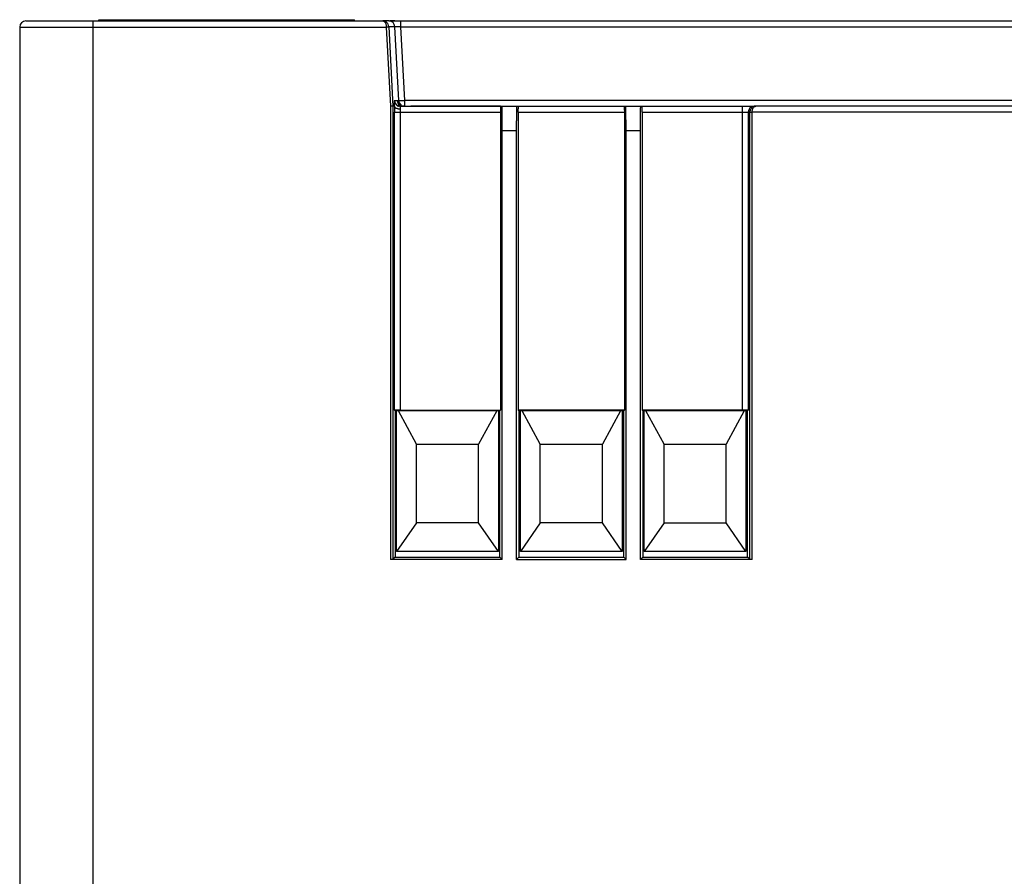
# Model space of a CAD drawing. Header units: inches. Extents: x -14 to 120, y -144 to -15.
# Tile 3 of 16: x -14 to 43, y -67 to -18. Entities that reach past the tile are written whole.
import ezdxf

# ---------------------------------------------------------------- set-up
doc = ezdxf.new("R2010")
doc.units = ezdxf.units.IN
doc.header["$MEASUREMENT"] = 0

# ---------------------------------------------------------------- blocks, each defined once
blk = doc.blocks.new('block 10')
at = {"color": 7, "lineweight": 25}
blk.add_open_spline([(8.16, -22.538), (8.139, -22.537), (8.117, -22.536), (8.096, -22.533), (8.074, -22.53), (8.053, -22.523), (8.032, -22.515), (8.01, -22.507), (7.988, -22.498), (7.969, -22.485), (7.949, -22.472), (7.931, -22.457), (7.913, -22.442)], degree=3, knots=[0, 0, 0, 0, 1, 1, 1, 2, 2, 2, 3, 3, 3, 4, 4, 4, 4], dxfattribs=at)
blk = doc.blocks.new('block 11')
at = {"color": 7, "lineweight": 25}
blk.add_open_spline([(8.032, -22.553), (8.032, -22.538), (8.031, -22.523), (8.031, -22.515), (8.031, -22.509), (8.032, -22.507), (8.032, -22.505)], degree=3, knots=[0, 0, 0, 0, 1, 1, 1, 2, 2, 2, 2], dxfattribs=at)
blk = doc.blocks.new('block 16')
at = {"color": 7, "lineweight": 25}
blk.add_lwpolyline([(8.286, -22.524), (8.177, -22.513)], dxfattribs=at)
blk = doc.blocks.new('block 17')
at = {"color": 7, "lineweight": 25}
blk.add_lwpolyline([(8.354, -22.527), (8.219, -22.499)], dxfattribs=at)
blk = doc.blocks.new('block 18')
at = {"color": 7, "lineweight": 25}
blk.add_open_spline([(8.189, -17.649), (8.13, -17.645), (8.072, -17.641), (8.014, -17.638), (7.952, -17.634), (7.892, -17.632), (7.834, -17.63), (7.774, -17.629), (7.717, -17.628), (7.669, -17.627), (7.62, -17.626), (7.58, -17.626), (7.539, -17.626)], degree=3, knots=[0, 0, 0, 0, 1, 1, 1, 2, 2, 2, 3, 3, 3, 4, 4, 4, 4], dxfattribs=at)
blk = doc.blocks.new('block 248')
at = {"color": 7, "lineweight": 25}
blk.add_lwpolyline([(-9.524, -17.976), (-9.524, -71.176)], dxfattribs=at)
blk = doc.blocks.new('block 249')
at = {"color": 7, "lineweight": 25}
blk.add_lwpolyline([(-9.524, -17.976), (7.346, -17.976)], dxfattribs=at)
blk = doc.blocks.new('block 250')
at = {"color": 7, "lineweight": 25}
blk.add_lwpolyline([(7.346, -17.976), (7.585, -22.533)], dxfattribs=at)
blk = doc.blocks.new('block 251')
at = {"color": 7, "lineweight": 25}
blk.add_lwpolyline([(7.585, -22.533), (7.585, -48.561)], dxfattribs=at)
blk = doc.blocks.new('block 252')
at = {"color": 7, "lineweight": 25}
blk.add_lwpolyline([(14.012, -48.561), (7.585, -48.561)], dxfattribs=at)
blk = doc.blocks.new('block 253')
at = {"color": 7, "lineweight": 25}
blk.add_lwpolyline([(14.012, -48.561), (14.012, -23.926)], dxfattribs=at)
blk = doc.blocks.new('block 254')
at = {"color": 7, "lineweight": 25}
blk.add_lwpolyline([(14.012, -23.926), (14.835, -23.926)], dxfattribs=at)
blk = doc.blocks.new('block 255')
at = {"color": 7, "lineweight": 25}
blk.add_lwpolyline([(14.835, -48.561), (14.835, -23.926)], dxfattribs=at)
blk = doc.blocks.new('block 256')
at = {"color": 7, "lineweight": 25}
blk.add_lwpolyline([(14.835, -48.561), (21.124, -48.561)], dxfattribs=at)
blk = doc.blocks.new('block 257')
at = {"color": 7, "lineweight": 25}
blk.add_lwpolyline([(21.124, -48.561), (21.124, -23.926)], dxfattribs=at)
blk = doc.blocks.new('block 258')
at = {"color": 7, "lineweight": 25}
blk.add_lwpolyline([(21.124, -23.926), (21.947, -23.926)], dxfattribs=at)
blk = doc.blocks.new('block 259')
at = {"color": 7, "lineweight": 25}
blk.add_lwpolyline([(21.947, -48.561), (21.947, -23.926)], dxfattribs=at)
blk = doc.blocks.new('block 260')
at = {"color": 7, "lineweight": 25}
blk.add_lwpolyline([(28.373, -48.561), (21.947, -48.561)], dxfattribs=at)
blk = doc.blocks.new('block 261')
at = {"color": 7, "lineweight": 25}
blk.add_lwpolyline([(28.373, -48.561), (28.373, -22.876)], dxfattribs=at)
blk = doc.blocks.new('block 262')
at = {"color": 7, "lineweight": 25}
blk.add_lwpolyline([(43.8, -22.876), (28.373, -22.876)], dxfattribs=at)
blk = doc.blocks.new('block 277')
at = {"color": 7, "lineweight": 25}
blk.add_lwpolyline([(13.914, -22.876), (13.914, -39.99)], dxfattribs=at)
blk = doc.blocks.new('block 278')
at = {"color": 7, "lineweight": 25}
blk.add_open_spline([(13.908, -22.526), (13.908, -22.527), (13.908, -22.527), (13.909, -22.529), (13.909, -22.531), (13.909, -22.534), (13.909, -22.538), (13.91, -22.542), (13.91, -22.546), (13.91, -22.552), (13.91, -22.558), (13.911, -22.564), (13.911, -22.572), (13.911, -22.58), (13.911, -22.588), (13.911, -22.597), (13.912, -22.607), (13.912, -22.618), (13.912, -22.629), (13.913, -22.661), (13.913, -22.699), (13.913, -22.742), (13.914, -22.784), (13.914, -22.83), (13.914, -22.876)], degree=3, knots=[0, 0, 0, 0, 1, 1, 1, 2, 2, 2, 3, 3, 3, 4, 4, 4, 5, 5, 5, 6, 6, 6, 7, 7, 7, 8, 8, 8, 8], dxfattribs=at)
blk = doc.blocks.new('block 279')
at = {"color": 7, "lineweight": 25}
blk.add_lwpolyline([(13.908, -22.526), (13.987, -22.526)], dxfattribs=at)
blk = doc.blocks.new('block 280')
at = {"color": 7, "lineweight": 25}
blk.add_open_spline([(14.012, -23.926), (14.012, -23.891), (14.012, -23.855), (14.012, -23.82), (14.012, -23.785), (14.011, -23.751), (14.011, -23.717), (14.011, -23.684), (14.011, -23.651), (14.011, -23.618), (14.011, -23.586), (14.011, -23.554), (14.011, -23.522), (14.011, -23.492), (14.01, -23.461), (14.01, -23.431), (14.01, -23.402), (14.01, -23.373), (14.009, -23.344), (14.009, -23.271), (14.008, -23.201), (14.007, -23.136), (14.007, -23.065), (14.006, -22.998), (14.004, -22.936), (14.003, -22.874), (14.002, -22.817), (14.001, -22.766), (14, -22.719), (13.999, -22.677), (13.997, -22.644), (13.996, -22.617), (13.995, -22.596), (13.994, -22.578), (13.993, -22.561), (13.992, -22.547), (13.991, -22.539), (13.989, -22.531), (13.988, -22.529), (13.987, -22.526)], degree=3, knots=[0, 0, 0, 0, 1, 1, 1, 2, 2, 2, 3, 3, 3, 4, 4, 4, 5, 5, 5, 6, 6, 6, 7, 7, 7, 8, 8, 8, 9, 9, 9, 10, 10, 10, 11, 11, 11, 12, 12, 12, 13, 13, 13, 13], dxfattribs=at)
blk = doc.blocks.new('block 281')
at = {"color": 7, "lineweight": 25}
blk.add_lwpolyline([(14.012, -48.561), (13.877, -48.426)], dxfattribs=at)
blk = doc.blocks.new('block 282')
at = {"color": 7, "lineweight": 25}
blk.add_lwpolyline([(13.877, -48.426), (13.876, -40.028)], dxfattribs=at)
blk = doc.blocks.new('block 283')
at = {"color": 7, "lineweight": 25}
blk.add_lwpolyline([(13.914, -39.99), (13.876, -40.028)], dxfattribs=at)
blk = doc.blocks.new('block 284')
at = {"color": 7, "lineweight": 25}
blk.add_lwpolyline([(21.026, -22.876), (21.026, -39.99)], dxfattribs=at)
blk = doc.blocks.new('block 285')
at = {"color": 7, "lineweight": 25}
blk.add_open_spline([(21.02, -22.526), (21.02, -22.527), (21.02, -22.527), (21.021, -22.529), (21.021, -22.531), (21.021, -22.534), (21.021, -22.538), (21.022, -22.542), (21.022, -22.546), (21.022, -22.552), (21.022, -22.558), (21.022, -22.564), (21.023, -22.572), (21.023, -22.58), (21.023, -22.588), (21.023, -22.597), (21.024, -22.607), (21.024, -22.618), (21.024, -22.629), (21.025, -22.661), (21.025, -22.699), (21.025, -22.742), (21.026, -22.784), (21.026, -22.83), (21.026, -22.876)], degree=3, knots=[0, 0, 0, 0, 1, 1, 1, 2, 2, 2, 3, 3, 3, 4, 4, 4, 5, 5, 5, 6, 6, 6, 7, 7, 7, 8, 8, 8, 8], dxfattribs=at)
blk = doc.blocks.new('block 286')
at = {"color": 7, "lineweight": 25}
blk.add_lwpolyline([(21.02, -22.526), (21.099, -22.526)], dxfattribs=at)
blk = doc.blocks.new('block 287')
at = {"color": 7, "lineweight": 25}
blk.add_open_spline([(21.124, -23.926), (21.124, -23.891), (21.124, -23.855), (21.124, -23.82), (21.123, -23.785), (21.123, -23.751), (21.123, -23.717), (21.123, -23.684), (21.123, -23.651), (21.123, -23.618), (21.123, -23.586), (21.123, -23.554), (21.123, -23.522), (21.123, -23.492), (21.122, -23.461), (21.122, -23.431), (21.122, -23.402), (21.122, -23.373), (21.122, -23.344), (21.121, -23.271), (21.12, -23.201), (21.119, -23.136), (21.118, -23.065), (21.118, -22.998), (21.116, -22.936), (21.115, -22.874), (21.114, -22.817), (21.113, -22.766), (21.112, -22.719), (21.111, -22.677), (21.109, -22.644), (21.108, -22.617), (21.107, -22.596), (21.106, -22.578), (21.105, -22.561), (21.104, -22.547), (21.103, -22.539), (21.102, -22.531), (21.1, -22.529), (21.099, -22.526)], degree=3, knots=[0, 0, 0, 0, 1, 1, 1, 2, 2, 2, 3, 3, 3, 4, 4, 4, 5, 5, 5, 6, 6, 6, 7, 7, 7, 8, 8, 8, 9, 9, 9, 10, 10, 10, 11, 11, 11, 12, 12, 12, 13, 13, 13, 13], dxfattribs=at)
blk = doc.blocks.new('block 288')
at = {"color": 7, "lineweight": 25}
blk.add_lwpolyline([(21.124, -48.561), (20.989, -48.426)], dxfattribs=at)
blk = doc.blocks.new('block 289')
at = {"color": 7, "lineweight": 25}
blk.add_lwpolyline([(20.989, -48.426), (20.988, -40.028)], dxfattribs=at)
blk = doc.blocks.new('block 290')
at = {"color": 7, "lineweight": 25}
blk.add_lwpolyline([(21.026, -39.99), (20.988, -40.028)], dxfattribs=at)
blk = doc.blocks.new('block 291')
at = {"color": 7, "lineweight": 25}
blk.add_lwpolyline([(21.971, -22.526), (22.051, -22.526)], dxfattribs=at)
blk = doc.blocks.new('block 292')
at = {"color": 7, "lineweight": 25}
blk.add_open_spline([(22.044, -22.876), (22.044, -22.861), (22.044, -22.845), (22.045, -22.829), (22.045, -22.814), (22.045, -22.799), (22.045, -22.784), (22.045, -22.77), (22.045, -22.756), (22.045, -22.742), (22.045, -22.728), (22.045, -22.715), (22.045, -22.702), (22.046, -22.689), (22.046, -22.676), (22.046, -22.664), (22.046, -22.652), (22.046, -22.64), (22.046, -22.629), (22.047, -22.596), (22.048, -22.568), (22.048, -22.552), (22.049, -22.535), (22.05, -22.531), (22.051, -22.526)], degree=3, knots=[0, 0, 0, 0, 1, 1, 1, 2, 2, 2, 3, 3, 3, 4, 4, 4, 5, 5, 5, 6, 6, 6, 7, 7, 7, 8, 8, 8, 8], dxfattribs=at)
blk = doc.blocks.new('block 293')
at = {"color": 7, "lineweight": 25}
blk.add_lwpolyline([(22.044, -22.876), (22.044, -39.99)], dxfattribs=at)
blk = doc.blocks.new('block 294')
at = {"color": 7, "lineweight": 25}
blk.add_lwpolyline([(22.044, -39.99), (22.083, -40.028)], dxfattribs=at)
blk = doc.blocks.new('block 295')
at = {"color": 7, "lineweight": 25}
blk.add_lwpolyline([(22.083, -40.028), (22.082, -48.426)], dxfattribs=at)
blk = doc.blocks.new('block 296')
at = {"color": 7, "lineweight": 25}
blk.add_lwpolyline([(22.082, -48.426), (21.947, -48.561)], dxfattribs=at)
blk = doc.blocks.new('block 297')
at = {"color": 7, "lineweight": 25}
blk.add_open_spline([(21.947, -23.926), (21.947, -23.892), (21.947, -23.858), (21.947, -23.824), (21.947, -23.789), (21.947, -23.753), (21.947, -23.718), (21.947, -23.681), (21.947, -23.644), (21.948, -23.608), (21.948, -23.571), (21.948, -23.533), (21.948, -23.496), (21.949, -23.458), (21.949, -23.42), (21.949, -23.383), (21.949, -23.344), (21.95, -23.306), (21.95, -23.269), (21.951, -23.231), (21.951, -23.193), (21.951, -23.157), (21.952, -23.12), (21.952, -23.083), (21.953, -23.048), (21.953, -23.012), (21.954, -22.977), (21.955, -22.944), (21.955, -22.91), (21.956, -22.877), (21.956, -22.846), (21.957, -22.814), (21.958, -22.785), (21.958, -22.758), (21.959, -22.729), (21.96, -22.704), (21.961, -22.68), (21.961, -22.656), (21.962, -22.635), (21.963, -22.616), (21.964, -22.597), (21.965, -22.581), (21.965, -22.567), (21.966, -22.554), (21.967, -22.543), (21.968, -22.537), (21.969, -22.53), (21.97, -22.529), (21.971, -22.526)], degree=3, knots=[0, 0, 0, 0, 1, 1, 1, 2, 2, 2, 3, 3, 3, 4, 4, 4, 5, 5, 5, 6, 6, 6, 7, 7, 7, 8, 8, 8, 9, 9, 9, 10, 10, 10, 11, 11, 11, 12, 12, 12, 13, 13, 13, 14, 14, 14, 15, 15, 15, 16, 16, 16, 16], dxfattribs=at)
blk = doc.blocks.new('block 298')
at = {"color": 7, "lineweight": 25}
blk.add_lwpolyline([(14.859, -22.526), (14.939, -22.526)], dxfattribs=at)
blk = doc.blocks.new('block 299')
at = {"color": 7, "lineweight": 25}
blk.add_open_spline([(14.933, -22.876), (14.933, -22.861), (14.933, -22.845), (14.933, -22.829), (14.933, -22.814), (14.933, -22.799), (14.933, -22.784), (14.933, -22.77), (14.933, -22.756), (14.933, -22.742), (14.933, -22.728), (14.933, -22.715), (14.933, -22.702), (14.933, -22.689), (14.934, -22.676), (14.934, -22.664), (14.934, -22.652), (14.934, -22.64), (14.934, -22.629), (14.935, -22.596), (14.936, -22.568), (14.936, -22.552), (14.937, -22.535), (14.938, -22.531), (14.939, -22.526)], degree=3, knots=[0, 0, 0, 0, 1, 1, 1, 2, 2, 2, 3, 3, 3, 4, 4, 4, 5, 5, 5, 6, 6, 6, 7, 7, 7, 8, 8, 8, 8], dxfattribs=at)
blk = doc.blocks.new('block 300')
at = {"color": 7, "lineweight": 25}
blk.add_lwpolyline([(14.933, -22.876), (14.933, -39.99)], dxfattribs=at)
blk = doc.blocks.new('block 301')
at = {"color": 7, "lineweight": 25}
blk.add_lwpolyline([(14.933, -39.99), (14.971, -40.028)], dxfattribs=at)
blk = doc.blocks.new('block 302')
at = {"color": 7, "lineweight": 25}
blk.add_lwpolyline([(14.971, -40.028), (14.969, -48.426)], dxfattribs=at)
blk = doc.blocks.new('block 303')
at = {"color": 7, "lineweight": 25}
blk.add_lwpolyline([(14.969, -48.426), (14.835, -48.561)], dxfattribs=at)
blk = doc.blocks.new('block 304')
at = {"color": 7, "lineweight": 25}
blk.add_open_spline([(14.835, -23.926), (14.835, -23.892), (14.835, -23.858), (14.835, -23.824), (14.835, -23.789), (14.835, -23.753), (14.835, -23.718), (14.835, -23.681), (14.835, -23.644), (14.836, -23.608), (14.836, -23.571), (14.836, -23.533), (14.836, -23.496), (14.836, -23.458), (14.837, -23.42), (14.837, -23.383), (14.838, -23.344), (14.838, -23.306), (14.838, -23.269), (14.839, -23.231), (14.839, -23.193), (14.839, -23.157), (14.84, -23.12), (14.84, -23.083), (14.841, -23.048), (14.841, -23.012), (14.842, -22.977), (14.843, -22.944), (14.843, -22.91), (14.844, -22.877), (14.844, -22.846), (14.845, -22.814), (14.846, -22.785), (14.846, -22.758), (14.847, -22.729), (14.848, -22.704), (14.849, -22.68), (14.849, -22.656), (14.85, -22.635), (14.851, -22.616), (14.852, -22.597), (14.853, -22.581), (14.854, -22.567), (14.854, -22.554), (14.855, -22.543), (14.856, -22.537), (14.857, -22.53), (14.858, -22.529), (14.859, -22.526)], degree=3, knots=[0, 0, 0, 0, 1, 1, 1, 2, 2, 2, 3, 3, 3, 4, 4, 4, 5, 5, 5, 6, 6, 6, 7, 7, 7, 8, 8, 8, 9, 9, 9, 10, 10, 10, 11, 11, 11, 12, 12, 12, 13, 13, 13, 14, 14, 14, 15, 15, 15, 16, 16, 16, 16], dxfattribs=at)
blk = doc.blocks.new('block 305')
at = {"color": 7, "lineweight": 25}
blk.add_open_spline([(7.725, -22.53), (7.724, -22.53), (7.724, -22.53), (7.722, -22.53), (7.72, -22.53), (7.716, -22.53), (7.712, -22.53), (7.707, -22.53), (7.701, -22.531), (7.693, -22.531), (7.685, -22.531), (7.676, -22.531), (7.666, -22.531), (7.654, -22.532), (7.642, -22.532), (7.629, -22.532), (7.615, -22.533), (7.6, -22.533), (7.585, -22.533)], degree=3, knots=[0, 0, 0, 0, 1, 1, 1, 2, 2, 2, 3, 3, 3, 4, 4, 4, 5, 5, 5, 6, 6, 6, 6], dxfattribs=at)
blk = doc.blocks.new('block 306')
at = {"color": 7, "lineweight": 25}
blk.add_lwpolyline([(7.725, -22.53), (7.725, -48.558)], dxfattribs=at)
blk = doc.blocks.new('block 307')
at = {"color": 7, "lineweight": 25}
blk.add_open_spline([(7.725, -48.558), (7.724, -48.559), (7.723, -48.559), (7.721, -48.559), (7.718, -48.559), (7.714, -48.559), (7.709, -48.56), (7.703, -48.56), (7.697, -48.56), (7.689, -48.56), (7.681, -48.56), (7.672, -48.56), (7.662, -48.56), (7.651, -48.561), (7.639, -48.561), (7.627, -48.561), (7.613, -48.561), (7.599, -48.561), (7.585, -48.561)], degree=3, knots=[0, 0, 0, 0, 1, 1, 1, 2, 2, 2, 3, 3, 3, 4, 4, 4, 5, 5, 5, 6, 6, 6, 6], dxfattribs=at)
blk = doc.blocks.new('block 308')
at = {"color": 7, "lineweight": 25}
blk.add_lwpolyline([(28.233, -48.558), (28.101, -48.426)], dxfattribs=at)
blk = doc.blocks.new('block 309')
at = {"color": 7, "lineweight": 25}
blk.add_open_spline([(28.373, -48.561), (28.359, -48.561), (28.345, -48.561), (28.331, -48.561), (28.319, -48.561), (28.307, -48.561), (28.296, -48.56), (28.286, -48.56), (28.277, -48.56), (28.269, -48.56), (28.261, -48.56), (28.255, -48.56), (28.25, -48.56), (28.244, -48.559), (28.24, -48.559), (28.238, -48.559), (28.235, -48.559), (28.234, -48.559), (28.233, -48.558)], degree=3, knots=[0, 0, 0, 0, 1, 1, 1, 2, 2, 2, 3, 3, 3, 4, 4, 4, 5, 5, 5, 6, 6, 6, 6], dxfattribs=at)
blk = doc.blocks.new('block 310')
at = {"color": 7, "lineweight": 25}
blk.add_lwpolyline([(22.082, -48.426), (28.101, -48.426)], dxfattribs=at)
blk = doc.blocks.new('block 311')
at = {"color": 7, "lineweight": 25}
blk.add_lwpolyline([(7.858, -48.426), (7.725, -48.558)], dxfattribs=at)
blk = doc.blocks.new('block 312')
at = {"color": 7, "lineweight": 25}
blk.add_lwpolyline([(7.858, -48.426), (13.877, -48.426)], dxfattribs=at)
blk = doc.blocks.new('block 313')
at = {"color": 7, "lineweight": 25}
blk.add_lwpolyline([(28.233, -48.558), (28.233, -22.876)], dxfattribs=at)
blk = doc.blocks.new('block 314')
at = {"color": 7, "lineweight": 25}
blk.add_lwpolyline([(28.233, -22.876), (28.236, -22.876), (28.244, -22.876), (28.258, -22.876), (28.275, -22.876), (28.296, -22.876), (28.32, -22.876), (28.346, -22.876), (28.373, -22.876)], dxfattribs=at)
blk = doc.blocks.new('block 315')
at = {"color": 7, "lineweight": 25}
blk.add_lwpolyline([(21.099, -22.526), (21.971, -22.526)], dxfattribs=at)
blk = doc.blocks.new('block 316')
at = {"color": 7, "lineweight": 25}
blk.add_lwpolyline([(13.987, -22.526), (14.859, -22.526)], dxfattribs=at)
blk = doc.blocks.new('block 419')
at = {"color": 7, "lineweight": 25}
blk.add_open_spline([(7.346, -17.976), (7.379, -17.973), (7.417, -17.969), (7.444, -17.966), (7.471, -17.962), (7.485, -17.959), (7.486, -17.958)], degree=3, knots=[0, 0, 0, 0, 1, 1, 1, 2, 2, 2, 2], dxfattribs=at)
blk = doc.blocks.new('block 420')
at = {"color": 7, "lineweight": 25}
blk.add_lwpolyline([(7.486, -17.958), (7.725, -22.53)], dxfattribs=at)
blk = doc.blocks.new('block 421')
at = {"color": 7, "lineweight": 25}
blk.add_lwpolyline([(-9.524, -17.626), (-9.524, -17.976)], dxfattribs=at)
blk = doc.blocks.new('block 422')
at = {"color": 7, "lineweight": 25}
blk.add_lwpolyline([(-9.524, -17.626), (7.14, -17.626)], dxfattribs=at)
blk = doc.blocks.new('block 423')
at = {"color": 7, "lineweight": 25}
blk.add_open_spline([(7.14, -17.626), (7.148, -17.627), (7.157, -17.628), (7.165, -17.629), (7.175, -17.631), (7.184, -17.634), (7.194, -17.639), (7.204, -17.643), (7.214, -17.65), (7.224, -17.657)], degree=3, knots=[0, 0, 0, 0, 1, 1, 1, 2, 2, 2, 3, 3, 3, 3], dxfattribs=at)
blk = doc.blocks.new('block 427')
at = {"color": 7, "lineweight": 25}
blk.add_lwpolyline([(43.8, -22.526), (28.579, -22.526)], dxfattribs=at)
blk = doc.blocks.new('block 428')
at = {"color": 7, "lineweight": 25}
blk.add_open_spline([(28.483, -22.566), (28.492, -22.56), (28.501, -22.553), (28.51, -22.547), (28.518, -22.542), (28.526, -22.538), (28.535, -22.535), (28.542, -22.532), (28.55, -22.53), (28.558, -22.528), (28.565, -22.527), (28.572, -22.527), (28.579, -22.526)], degree=3, knots=[0, 0, 0, 0, 1, 1, 1, 2, 2, 2, 3, 3, 3, 4, 4, 4, 4], dxfattribs=at)
blk = doc.blocks.new('block 429')
at = {"color": 7, "lineweight": 25}
blk.add_open_spline([(28.579, -22.526), (28.524, -22.526), (28.469, -22.54), (28.418, -22.566)], degree=3, dxfattribs=at)
blk = doc.blocks.new('block 430')
at = {"color": 7, "lineweight": 25}
blk.add_open_spline([(7.449, -17.819), (7.418, -17.756), (7.37, -17.707), (7.315, -17.675), (7.261, -17.642), (7.2, -17.626), (7.14, -17.626)], degree=3, knots=[0, 0, 0, 0, 1, 1, 1, 2, 2, 2, 2], dxfattribs=at)
blk = doc.blocks.new('block 444')
at = {"color": 7, "lineweight": 25}
blk.add_lwpolyline([(-13.724, -17.976), (-9.524, -17.976)], dxfattribs=at)
blk = doc.blocks.new('block 445')
at = {"color": 7, "lineweight": 25}
blk.add_lwpolyline([(-13.724, -17.976), (-13.724, -71.176)], dxfattribs=at)
blk = doc.blocks.new('block 455')
at = {"color": 7, "lineweight": 25}
blk.add_lwpolyline([(14.969, -48.426), (20.989, -48.426)], dxfattribs=at)
blk = doc.blocks.new('block 459')
at = {"color": 7, "lineweight": 25}
blk.add_lwpolyline([(-13.374, -17.626), (-9.524, -17.626)], dxfattribs=at)
blk = doc.blocks.new('block 460')
at = {"color": 7, "lineweight": 25}
blk.add_open_spline([(-13.374, -17.626), (-13.567, -17.626), (-13.724, -17.783), (-13.724, -17.976)], degree=3, dxfattribs=at)
blk = doc.blocks.new('block 461')
at = {"color": 7, "lineweight": 25}
blk.add_lwpolyline([(28.101, -48.426), (28.1, -40.028)], dxfattribs=at)
blk = doc.blocks.new('block 462')
at = {"color": 7, "lineweight": 25}
blk.add_lwpolyline([(28.144, -39.984), (28.1, -40.028)], dxfattribs=at)
blk = doc.blocks.new('block 463')
at = {"color": 7, "lineweight": 25}
blk.add_lwpolyline([(28.144, -22.876), (28.144, -39.984)], dxfattribs=at)
blk = doc.blocks.new('block 464')
at = {"color": 7, "lineweight": 25}
blk.add_lwpolyline([(28.233, -22.876), (28.144, -22.876)], dxfattribs=at)
blk = doc.blocks.new('block 465')
at = {"color": 7, "lineweight": 25}
blk.add_lwpolyline([(7.815, -39.984), (7.815, -22.876)], dxfattribs=at)
blk = doc.blocks.new('block 466')
at = {"color": 7, "lineweight": 25}
blk.add_lwpolyline([(7.859, -40.028), (7.815, -39.984)], dxfattribs=at)
blk = doc.blocks.new('block 467')
at = {"color": 7, "lineweight": 25}
blk.add_lwpolyline([(7.859, -40.028), (7.858, -48.426)], dxfattribs=at)
blk = doc.blocks.new('block 468')
at = {"color": 7, "lineweight": 25}
blk.add_lwpolyline([(7.816, -22.527), (7.725, -22.53)], dxfattribs=at)
blk = doc.blocks.new('block 469')
at = {"color": 7, "lineweight": 25}
blk.add_open_spline([(7.816, -22.527), (7.816, -22.539), (7.816, -22.551), (7.816, -22.562), (7.816, -22.577), (7.816, -22.592), (7.816, -22.608), (7.815, -22.635), (7.815, -22.663), (7.815, -22.692), (7.815, -22.721), (7.815, -22.751), (7.815, -22.782), (7.815, -22.805), (7.815, -22.828), (7.815, -22.851), (7.815, -22.859), (7.815, -22.868), (7.815, -22.876)], degree=3, knots=[0, 0, 0, 0, 1, 1, 1, 2, 2, 2, 3, 3, 3, 4, 4, 4, 5, 5, 5, 6, 6, 6, 6], dxfattribs=at)
blk = doc.blocks.new('block 501')
at = {"color": 7, "lineweight": 25}
blk.add_lwpolyline([(7.809, -22.195), (7.97, -22.195)], dxfattribs=at)
blk = doc.blocks.new('block 502')
at = {"color": 7, "lineweight": 25}
blk.add_open_spline([(7.816, -22.527), (7.814, -22.471), (7.812, -22.414), (7.81, -22.37), (7.81, -22.347), (7.809, -22.328), (7.809, -22.308)], degree=3, knots=[0, 0, 0, 0, 1, 1, 1, 2, 2, 2, 2], dxfattribs=at)
blk = doc.blocks.new('block 503')
at = {"color": 7, "lineweight": 25}
blk.add_lwpolyline([(7.839, -17.958), (7.486, -17.958)], dxfattribs=at)
blk = doc.blocks.new('block 504')
at = {"color": 7, "lineweight": 25}
blk.add_lwpolyline([(8.058, -22.195), (7.839, -17.958)], dxfattribs=at)
blk = doc.blocks.new('block 505')
at = {"color": 7, "lineweight": 25}
blk.add_lwpolyline([(8.004, -22.195), (8.058, -22.195)], dxfattribs=at)
blk = doc.blocks.new('block 506')
at = {"color": 7, "lineweight": 25}
blk.add_open_spline([(7.987, -22.22), (7.989, -22.221), (7.991, -22.219), (7.992, -22.217), (7.993, -22.215), (7.995, -22.212), (7.996, -22.209), (7.997, -22.206), (7.998, -22.203), (8, -22.2), (8.001, -22.197), (8.002, -22.195), (8.004, -22.195)], degree=3, knots=[0, 0, 0, 0, 1, 1, 1, 2, 2, 2, 3, 3, 3, 4, 4, 4, 4], dxfattribs=at)
blk = doc.blocks.new('block 507')
at = {"color": 7, "lineweight": 25}
blk.add_open_spline([(7.97, -22.195), (7.973, -22.195), (7.977, -22.204), (7.98, -22.21), (7.983, -22.216), (7.985, -22.219), (7.987, -22.22)], degree=3, knots=[0, 0, 0, 0, 1, 1, 1, 2, 2, 2, 2], dxfattribs=at)
blk = doc.blocks.new('block 508')
at = {"color": 7, "lineweight": 25}
blk.add_lwpolyline([(28.579, -22.526), (28.494, -22.526)], dxfattribs=at)
blk = doc.blocks.new('block 509')
at = {"color": 7, "lineweight": 25}
blk.add_open_spline([(28.494, -22.526), (28.3, -22.526), (28.144, -22.683), (28.144, -22.876)], degree=3, dxfattribs=at)
blk = doc.blocks.new('block 510')
at = {"color": 7, "lineweight": 25}
blk.add_lwpolyline([(7.49, -17.626), (7.14, -17.626)], dxfattribs=at)
blk = doc.blocks.new('block 511')
at = {"color": 7, "lineweight": 25}
blk.add_open_spline([(7.839, -17.958), (7.83, -17.772), (7.676, -17.626), (7.49, -17.626)], degree=3, dxfattribs=at)
blk = doc.blocks.new('block 610')
at = {"color": 7, "lineweight": 25}
blk.add_lwpolyline([(7.815, -22.876), (8.165, -22.876)], dxfattribs=at)
blk = doc.blocks.new('block 611')
at = {"color": 7, "lineweight": 25}
blk.add_lwpolyline([(8.165, -39.99), (8.165, -22.876)], dxfattribs=at)
blk = doc.blocks.new('block 612')
at = {"color": 7, "lineweight": 25}
blk.add_open_spline([(8.165, -39.99), (8.146, -39.99), (8.127, -39.99), (8.109, -39.99), (8.091, -39.99), (8.074, -39.989), (8.057, -39.989), (8.04, -39.989), (8.023, -39.989), (8.008, -39.989), (7.992, -39.989), (7.976, -39.989), (7.962, -39.989), (7.947, -39.988), (7.933, -39.988), (7.919, -39.988), (7.887, -39.987), (7.859, -39.987), (7.842, -39.986), (7.825, -39.985), (7.82, -39.984), (7.815, -39.984)], degree=3, knots=[0, 0, 0, 0, 1, 1, 1, 2, 2, 2, 3, 3, 3, 4, 4, 4, 5, 5, 5, 6, 6, 6, 7, 7, 7, 7], dxfattribs=at)
blk = doc.blocks.new('block 613')
at = {"color": 7, "lineweight": 25}
blk.add_lwpolyline([(8.165, -39.99), (13.914, -39.99)], dxfattribs=at)
blk = doc.blocks.new('block 614')
at = {"color": 7, "lineweight": 25}
blk.add_lwpolyline([(13.876, -40.028), (7.859, -40.028)], dxfattribs=at)
blk = doc.blocks.new('block 615')
at = {"color": 7, "lineweight": 25}
blk.add_lwpolyline([(27.794, -22.876), (27.794, -39.99)], dxfattribs=at)
blk = doc.blocks.new('block 616')
at = {"color": 7, "lineweight": 25}
blk.add_lwpolyline([(27.794, -22.876), (28.144, -22.876)], dxfattribs=at)
blk = doc.blocks.new('block 617')
at = {"color": 7, "lineweight": 25}
blk.add_open_spline([(28.144, -39.984), (28.143, -39.984), (28.142, -39.984), (28.139, -39.984), (28.136, -39.985), (28.132, -39.985), (28.126, -39.986), (28.12, -39.986), (28.113, -39.986), (28.105, -39.987), (28.097, -39.987), (28.087, -39.987), (28.076, -39.987), (28.065, -39.988), (28.053, -39.988), (28.039, -39.988), (28.007, -39.989), (27.969, -39.989), (27.927, -39.989), (27.885, -39.99), (27.839, -39.99), (27.794, -39.99)], degree=3, knots=[0, 0, 0, 0, 1, 1, 1, 2, 2, 2, 3, 3, 3, 4, 4, 4, 5, 5, 5, 6, 6, 6, 7, 7, 7, 7], dxfattribs=at)
blk = doc.blocks.new('block 618')
at = {"color": 7, "lineweight": 25}
blk.add_lwpolyline([(27.794, -39.99), (22.044, -39.99)], dxfattribs=at)
blk = doc.blocks.new('block 619')
at = {"color": 7, "lineweight": 25}
blk.add_lwpolyline([(28.1, -40.028), (22.083, -40.028)], dxfattribs=at)
blk = doc.blocks.new('block 624')
at = {"color": 7, "lineweight": 25}
blk.add_open_spline([(8.166, -22.697), (8.15, -22.697), (8.133, -22.697), (8.117, -22.696), (8.102, -22.695), (8.087, -22.694), (8.072, -22.692), (8.058, -22.69), (8.045, -22.688), (8.032, -22.685), (8.021, -22.683), (8.01, -22.68), (7.999, -22.678), (7.99, -22.675), (7.981, -22.673), (7.972, -22.67), (7.965, -22.668), (7.959, -22.666), (7.952, -22.663), (7.947, -22.661), (7.942, -22.659), (7.937, -22.657), (7.934, -22.656), (7.93, -22.654), (7.927, -22.653), (7.925, -22.652), (7.924, -22.651), (7.922, -22.65), (7.907, -22.644), (7.894, -22.635), (7.882, -22.626), (7.867, -22.616), (7.855, -22.604), (7.845, -22.591), (7.835, -22.578), (7.827, -22.564), (7.823, -22.552), (7.819, -22.543), (7.818, -22.535), (7.816, -22.527)], degree=3, knots=[0, 0, 0, 0, 1, 1, 1, 2, 2, 2, 3, 3, 3, 4, 4, 4, 5, 5, 5, 6, 6, 6, 7, 7, 7, 8, 8, 8, 9, 9, 9, 10, 10, 10, 11, 11, 11, 12, 12, 12, 13, 13, 13, 13], dxfattribs=at)
blk = doc.blocks.new('block 625')
at = {"color": 7, "lineweight": 25}
blk.add_open_spline([(8.165, -22.876), (8.165, -22.813), (8.165, -22.75), (8.166, -22.697)], degree=3, dxfattribs=at)
blk = doc.blocks.new('block 626')
at = {"color": 7, "lineweight": 25}
blk.add_lwpolyline([(27.794, -22.526), (27.794, -22.876)], dxfattribs=at)
blk = doc.blocks.new('block 627')
at = {"color": 7, "lineweight": 25}
blk.add_lwpolyline([(27.794, -22.526), (28.494, -22.526)], dxfattribs=at)
blk = doc.blocks.new('block 628')
at = {"color": 7, "lineweight": 25}
blk.add_open_spline([(7.809, -22.195), (7.819, -22.38), (7.973, -22.526), (8.159, -22.526)], degree=3, dxfattribs=at)
blk = doc.blocks.new('block 629')
at = {"color": 7, "lineweight": 25}
blk.add_open_spline([(8.166, -22.697), (8.163, -22.665), (8.161, -22.639), (8.16, -22.617), (8.159, -22.596), (8.158, -22.58), (8.157, -22.567), (8.156, -22.542), (8.157, -22.526), (8.159, -22.526)], degree=3, knots=[0, 0, 0, 0, 1, 1, 1, 2, 2, 2, 3, 3, 3, 3], dxfattribs=at)
blk = doc.blocks.new('block 635')
at = {"color": 7, "lineweight": 25}
blk.add_lwpolyline([(22.044, -22.876), (27.794, -22.876)], dxfattribs=at)
blk = doc.blocks.new('block 636')
at = {"color": 7, "lineweight": 25}
blk.add_lwpolyline([(14.933, -22.876), (21.026, -22.876)], dxfattribs=at)
blk = doc.blocks.new('block 637')
at = {"color": 7, "lineweight": 25}
blk.add_lwpolyline([(21.026, -39.99), (14.933, -39.99)], dxfattribs=at)
blk = doc.blocks.new('block 638')
at = {"color": 7, "lineweight": 25}
blk.add_lwpolyline([(14.939, -22.526), (21.02, -22.526)], dxfattribs=at)
blk = doc.blocks.new('block 639')
at = {"color": 7, "lineweight": 25}
blk.add_lwpolyline([(22.051, -22.526), (27.794, -22.526)], dxfattribs=at)
blk = doc.blocks.new('block 640')
at = {"color": 7, "lineweight": 25}
blk.add_lwpolyline([(8.165, -22.876), (13.914, -22.876)], dxfattribs=at)
blk = doc.blocks.new('block 641')
at = {"color": 7, "lineweight": 25}
blk.add_lwpolyline([(8.159, -22.526), (13.908, -22.526)], dxfattribs=at)
blk = doc.blocks.new('block 650')
at = {"color": 7, "lineweight": 25}
blk.add_lwpolyline([(20.988, -40.028), (14.971, -40.028)], dxfattribs=at)
blk = doc.blocks.new('block 655')
at = {"color": 7, "lineweight": 25}
blk.add_open_spline([(7.97, -22.195), (7.979, -22.38), (8.133, -22.526), (8.319, -22.526)], degree=3, dxfattribs=at)
blk = doc.blocks.new('block 656')
at = {"color": 7, "lineweight": 25}
blk.add_open_spline([(8.04, -22.437), (8.042, -22.438), (8.043, -22.438), (8.044, -22.44), (8.048, -22.442), (8.052, -22.445), (8.058, -22.45), (8.064, -22.454), (8.071, -22.459), (8.079, -22.464), (8.088, -22.47), (8.098, -22.476), (8.11, -22.483), (8.124, -22.49), (8.14, -22.497), (8.158, -22.504), (8.175, -22.511), (8.194, -22.516), (8.216, -22.52), (8.237, -22.524), (8.26, -22.525), (8.283, -22.526)], degree=3, knots=[0, 0, 0, 0, 1, 1, 1, 2, 2, 2, 3, 3, 3, 4, 4, 4, 5, 5, 5, 6, 6, 6, 7, 7, 7, 7], dxfattribs=at)
blk = doc.blocks.new('block 657')
at = {"color": 7, "lineweight": 25}
blk.add_open_spline([(8.04, -22.437), (8.04, -22.444), (8.04, -22.451), (8.04, -22.458), (8.04, -22.465), (8.04, -22.471), (8.04, -22.476), (8.041, -22.482), (8.041, -22.487), (8.041, -22.492)], degree=3, knots=[0, 0, 0, 0, 1, 1, 1, 2, 2, 2, 3, 3, 3, 3], dxfattribs=at)
blk = doc.blocks.new('block 658')
at = {"color": 7, "lineweight": 25}
blk.add_open_spline([(8.184, -22.526), (8.174, -22.526), (8.163, -22.526), (8.153, -22.525), (8.143, -22.524), (8.134, -22.523), (8.125, -22.521), (8.117, -22.52), (8.109, -22.517), (8.101, -22.516), (8.094, -22.514), (8.087, -22.512), (8.081, -22.51), (8.068, -22.505), (8.057, -22.501), (8.051, -22.498), (8.044, -22.494), (8.043, -22.493), (8.041, -22.492)], degree=3, knots=[0, 0, 0, 0, 1, 1, 1, 2, 2, 2, 3, 3, 3, 4, 4, 4, 5, 5, 5, 6, 6, 6, 6], dxfattribs=at)
blk = doc.blocks.new('block 671')
at = {"color": 7, "lineweight": 25}
blk.add_lwpolyline([(22.165, -48.111), (22.165, -40.028)], dxfattribs=at)
blk = doc.blocks.new('block 672')
at = {"color": 7, "lineweight": 25}
blk.add_lwpolyline([(28.017, -48.111), (22.165, -48.111)], dxfattribs=at)
blk = doc.blocks.new('block 673')
at = {"color": 7, "lineweight": 25}
blk.add_lwpolyline([(28.017, -40.028), (28.017, -48.111)], dxfattribs=at)
blk = doc.blocks.new('block 674')
at = {"color": 7, "lineweight": 25}
blk.add_lwpolyline([(15.053, -48.111), (15.053, -40.028)], dxfattribs=at)
blk = doc.blocks.new('block 675')
at = {"color": 7, "lineweight": 25}
blk.add_lwpolyline([(20.905, -48.111), (15.053, -48.111)], dxfattribs=at)
blk = doc.blocks.new('block 676')
at = {"color": 7, "lineweight": 25}
blk.add_lwpolyline([(20.905, -40.028), (20.905, -48.111)], dxfattribs=at)
blk = doc.blocks.new('block 677')
at = {"color": 7, "lineweight": 25}
blk.add_lwpolyline([(7.941, -48.111), (7.941, -40.028)], dxfattribs=at)
blk = doc.blocks.new('block 678')
at = {"color": 7, "lineweight": 25}
blk.add_lwpolyline([(13.793, -48.111), (7.941, -48.111)], dxfattribs=at)
blk = doc.blocks.new('block 679')
at = {"color": 7, "lineweight": 25}
blk.add_lwpolyline([(13.793, -40.028), (13.793, -48.111)], dxfattribs=at)
blk = doc.blocks.new('block 701')
at = {"color": 7, "lineweight": 25}
blk.add_lwpolyline([(12.652, -46.459), (12.652, -41.944)], dxfattribs=at)
blk = doc.blocks.new('block 702')
at = {"color": 7, "lineweight": 25}
blk.add_lwpolyline([(13.697, -40.028), (12.652, -41.944)], dxfattribs=at)
blk = doc.blocks.new('block 703')
at = {"color": 7, "lineweight": 25}
blk.add_lwpolyline([(13.793, -48.111), (12.652, -46.459)], dxfattribs=at)
blk = doc.blocks.new('block 704')
at = {"color": 7, "lineweight": 25}
blk.add_lwpolyline([(23.306, -46.459), (23.306, -41.944)], dxfattribs=at)
blk = doc.blocks.new('block 705')
at = {"color": 7, "lineweight": 25}
blk.add_lwpolyline([(23.306, -46.459), (22.165, -48.111)], dxfattribs=at)
blk = doc.blocks.new('block 706')
at = {"color": 7, "lineweight": 25}
blk.add_lwpolyline([(23.306, -41.944), (22.262, -40.028)], dxfattribs=at)
blk = doc.blocks.new('block 707')
at = {"color": 7, "lineweight": 25}
blk.add_lwpolyline([(26.876, -46.459), (26.876, -41.944)], dxfattribs=at)
blk = doc.blocks.new('block 708')
at = {"color": 7, "lineweight": 25}
blk.add_lwpolyline([(27.921, -40.028), (26.876, -41.944)], dxfattribs=at)
blk = doc.blocks.new('block 709')
at = {"color": 7, "lineweight": 25}
blk.add_lwpolyline([(28.017, -48.111), (26.876, -46.459)], dxfattribs=at)
blk = doc.blocks.new('block 710')
at = {"color": 7, "lineweight": 25}
blk.add_lwpolyline([(19.764, -46.459), (16.194, -46.459)], dxfattribs=at)
blk = doc.blocks.new('block 711')
at = {"color": 7, "lineweight": 25}
blk.add_lwpolyline([(20.905, -48.111), (19.764, -46.459)], dxfattribs=at)
blk = doc.blocks.new('block 712')
at = {"color": 7, "lineweight": 25}
blk.add_lwpolyline([(16.194, -46.459), (15.053, -48.111)], dxfattribs=at)
blk = doc.blocks.new('block 713')
at = {"color": 7, "lineweight": 25}
blk.add_lwpolyline([(23.306, -46.459), (26.876, -46.459)], dxfattribs=at)
blk = doc.blocks.new('block 714')
at = {"color": 7, "lineweight": 25}
blk.add_lwpolyline([(9.082, -46.459), (9.082, -41.944)], dxfattribs=at)
blk = doc.blocks.new('block 715')
at = {"color": 7, "lineweight": 25}
blk.add_lwpolyline([(9.082, -46.459), (7.941, -48.111)], dxfattribs=at)
blk = doc.blocks.new('block 716')
at = {"color": 7, "lineweight": 25}
blk.add_lwpolyline([(9.082, -41.944), (8.037, -40.028)], dxfattribs=at)
blk = doc.blocks.new('block 717')
at = {"color": 7, "lineweight": 25}
blk.add_lwpolyline([(19.764, -46.459), (19.764, -41.944)], dxfattribs=at)
blk = doc.blocks.new('block 718')
at = {"color": 7, "lineweight": 25}
blk.add_lwpolyline([(20.809, -40.028), (19.764, -41.944)], dxfattribs=at)
blk = doc.blocks.new('block 719')
at = {"color": 7, "lineweight": 25}
blk.add_lwpolyline([(12.652, -46.459), (9.082, -46.459)], dxfattribs=at)
blk = doc.blocks.new('block 720')
at = {"color": 7, "lineweight": 25}
blk.add_lwpolyline([(16.194, -46.459), (16.194, -41.944)], dxfattribs=at)
blk = doc.blocks.new('block 721')
at = {"color": 7, "lineweight": 25}
blk.add_lwpolyline([(16.194, -41.944), (15.149, -40.028)], dxfattribs=at)
blk = doc.blocks.new('block 722')
at = {"color": 7, "lineweight": 25}
blk.add_lwpolyline([(23.306, -41.944), (26.876, -41.944)], dxfattribs=at)
blk = doc.blocks.new('block 723')
at = {"color": 7, "lineweight": 25}
blk.add_lwpolyline([(16.194, -41.944), (19.764, -41.944)], dxfattribs=at)
blk = doc.blocks.new('block 724')
at = {"color": 7, "lineweight": 25}
blk.add_lwpolyline([(9.082, -41.944), (12.652, -41.944)], dxfattribs=at)
blk = doc.blocks.new('block 802')
at = {"color": 7, "lineweight": 25}
blk.add_lwpolyline([(13.908, -22.526), (8.746, -22.526)], dxfattribs=at)
blk = doc.blocks.new('block 858')
at = {"color": 7, "lineweight": 25}
blk.add_lwpolyline([(44.839, -22.195), (8.407, -22.195)], dxfattribs=at)
blk = doc.blocks.new('block 859')
at = {"color": 7, "lineweight": 25}
blk.add_lwpolyline([(8.407, -22.195), (8.189, -17.958)], dxfattribs=at)
blk = doc.blocks.new('block 860')
at = {"color": 7, "lineweight": 25}
blk.add_lwpolyline([(8.189, -17.958), (56.609, -17.958)], dxfattribs=at)
blk = doc.blocks.new('block 888')
at = {"color": 7, "lineweight": 25}
blk.add_lwpolyline([(8.407, -22.526), (8.407, -22.195)], dxfattribs=at)
blk = doc.blocks.new('block 889')
at = {"color": 7, "lineweight": 25}
blk.add_open_spline([(8.058, -22.195), (8.174, -22.206), (8.291, -22.206), (8.407, -22.195)], degree=3, dxfattribs=at)
blk = doc.blocks.new('block 890')
at = {"color": 7, "lineweight": 25}
blk.add_open_spline([(7.839, -17.958), (7.841, -17.953), (7.879, -17.951), (7.944, -17.951), (8.008, -17.951), (8.099, -17.953), (8.189, -17.958)], degree=3, knots=[0, 0, 0, 0, 1, 1, 1, 2, 2, 2, 2], dxfattribs=at)
blk = doc.blocks.new('block 899')
at = {"color": 7, "lineweight": 25}
blk.add_lwpolyline([(8.189, -17.958), (8.189, -17.626)], dxfattribs=at)
blk = doc.blocks.new('block 900')
at = {"color": 7, "lineweight": 25}
blk.add_open_spline([(7.49, -17.626), (7.491, -17.626), (7.492, -17.626), (7.494, -17.626), (7.497, -17.626), (7.5, -17.626), (7.505, -17.626), (7.51, -17.626), (7.516, -17.626), (7.522, -17.626), (7.529, -17.626), (7.537, -17.626), (7.546, -17.626), (7.564, -17.626), (7.586, -17.626), (7.612, -17.626), (7.637, -17.626), (7.667, -17.626), (7.699, -17.626), (7.731, -17.626), (7.766, -17.626), (7.803, -17.626), (7.842, -17.626), (7.882, -17.626), (7.924, -17.626), (7.966, -17.626), (8.009, -17.626), (8.053, -17.626), (8.098, -17.626), (8.143, -17.626), (8.189, -17.626)], degree=3, knots=[0, 0, 0, 0, 1, 1, 1, 2, 2, 2, 3, 3, 3, 4, 4, 4, 5, 5, 5, 6, 6, 6, 7, 7, 7, 8, 8, 8, 9, 9, 9, 10, 10, 10, 10], dxfattribs=at)
blk = doc.blocks.new('block 902')
at = {"color": 7, "lineweight": 25}
blk.add_lwpolyline([(8.189, -17.626), (56.609, -17.626)], dxfattribs=at)
blk = doc.blocks.new('block 1610')
at = {"color": 7, "lineweight": 25}
blk.add_lwpolyline([(-9.174, -17.626), (-9.173, -17.556)], dxfattribs=at)
blk = doc.blocks.new('block 1611')
at = {"color": 7, "lineweight": 25}
blk.add_lwpolyline([(-9.173, -17.556), (-8.824, -17.556)], dxfattribs=at)
blk = doc.blocks.new('block 1612')
at = {"color": 7, "lineweight": 25}
blk.add_lwpolyline([(-8.824, -17.626), (-8.824, -17.556)], dxfattribs=at)
blk = doc.blocks.new('block 1645')
at = {"color": 7, "lineweight": 25}
blk.add_lwpolyline([(-8.474, -17.626), (-8.474, -17.556)], dxfattribs=at)
blk = doc.blocks.new('block 1646')
at = {"color": 7, "lineweight": 25}
blk.add_lwpolyline([(-8.824, -17.556), (-8.474, -17.556)], dxfattribs=at)
blk = doc.blocks.new('block 1647')
at = {"color": 7, "lineweight": 25}
blk.add_lwpolyline([(5.526, -17.626), (5.526, -17.556)], dxfattribs=at)
blk = doc.blocks.new('block 1648')
at = {"color": 7, "lineweight": 25}
blk.add_lwpolyline([(-8.474, -17.556), (5.526, -17.556)], dxfattribs=at)
blk = doc.blocks.new('block 1810')
at = {"color": 253, "lineweight": 25}
blk.add_open_spline([(7.224, -17.657), (7.232, -17.664), (7.241, -17.671), (7.249, -17.679), (7.256, -17.687), (7.264, -17.696), (7.271, -17.706), (7.278, -17.716), (7.284, -17.727), (7.291, -17.738), (7.3, -17.755), (7.309, -17.774), (7.316, -17.794), (7.322, -17.811), (7.327, -17.828), (7.332, -17.847), (7.337, -17.868), (7.34, -17.89), (7.343, -17.912), (7.345, -17.933), (7.346, -17.955), (7.346, -17.976)], degree=3, knots=[0, 0, 0, 0, 1, 1, 1, 2, 2, 2, 3, 3, 3, 4, 4, 4, 5, 5, 5, 6, 6, 6, 7, 7, 7, 7], dxfattribs=at)
blk = doc.blocks.new('block 1811')
at = {"color": 253, "lineweight": 25}
blk.add_open_spline([(28.373, -22.876), (28.373, -22.864), (28.374, -22.851), (28.374, -22.839), (28.375, -22.825), (28.376, -22.813), (28.378, -22.8), (28.38, -22.787), (28.382, -22.773), (28.385, -22.761), (28.388, -22.743), (28.393, -22.726), (28.398, -22.71), (28.404, -22.69), (28.412, -22.672), (28.42, -22.655), (28.428, -22.637), (28.437, -22.621), (28.447, -22.607), (28.459, -22.592), (28.471, -22.579), (28.483, -22.566)], degree=3, knots=[0, 0, 0, 0, 1, 1, 1, 2, 2, 2, 3, 3, 3, 4, 4, 4, 5, 5, 5, 6, 6, 6, 7, 7, 7, 7], dxfattribs=at)
blk = doc.blocks.new('block 1812')
at = {"color": 253, "lineweight": 25}
blk.add_open_spline([(28.418, -22.566), (28.367, -22.594), (28.321, -22.635), (28.287, -22.688), (28.254, -22.742), (28.233, -22.809), (28.233, -22.876)], degree=3, knots=[0, 0, 0, 0, 1, 1, 1, 2, 2, 2, 2], dxfattribs=at)
blk = doc.blocks.new('block 1813')
at = {"color": 253, "lineweight": 25}
blk.add_open_spline([(7.486, -17.958), (7.483, -17.909), (7.47, -17.861), (7.449, -17.819)], degree=3, dxfattribs=at)
blk = doc.blocks.new('block 1818')
at = {"color": 253, "lineweight": 25}
blk.add_open_spline([(7.809, -22.308), (7.808, -22.295), (7.808, -22.282), (7.808, -22.27), (7.807, -22.244), (7.807, -22.226), (7.807, -22.215), (7.808, -22.203), (7.808, -22.199), (7.809, -22.195)], degree=3, knots=[0, 0, 0, 0, 1, 1, 1, 2, 2, 2, 3, 3, 3, 3], dxfattribs=at)
blk = doc.blocks.new('block 1828')
at = {"color": 253, "lineweight": 25}
blk.add_open_spline([(7.987, -22.22), (7.991, -22.296), (8.02, -22.369), (8.069, -22.427)], degree=3, dxfattribs=at)
blk = doc.blocks.new('block 1829')
at = {"color": 253, "lineweight": 25}
blk.add_open_spline([(8.004, -22.195), (8.008, -22.269), (8.036, -22.34), (8.083, -22.398)], degree=3, dxfattribs=at)
blk = doc.blocks.new('block 1830')
at = {"color": 253, "lineweight": 25}
blk.add_open_spline([(8.058, -22.195), (8.064, -22.31), (8.126, -22.414), (8.224, -22.475)], degree=3, dxfattribs=at)
blk = doc.blocks.new('block 1831')
at = {"color": 253, "lineweight": 25}
blk.add_open_spline([(8.285, -22.504), (8.285, -22.504), (8.341, -22.52), (8.341, -22.52)], degree=3, dxfattribs=at)

msp = doc.modelspace()

# ---------------------------------------------------------------- block references
for name in ['block 460', 'block 444', 'block 445', 'block 459', 'block 421', 'block 422', 'block 248', 'block 249', 'block 1610', 'block 1611', 'block 1612', 'block 1646', 'block 1645', 'block 1648', 'block 1647', 'block 423', 'block 430', 'block 510', 'block 1810', 'block 419', 'block 250', 'block 1813', 'block 420', 'block 503', 'block 511', 'block 900', 'block 18', 'block 890', 'block 504', 'block 899', 'block 902', 'block 859', 'block 860', 'block 305', 'block 251', 'block 468', 'block 306', 'block 1818', 'block 501', 'block 628', 'block 502', 'block 469', 'block 624', 'block 10', 'block 507', 'block 655', 'block 506', 'block 1828', 'block 505', 'block 1829', 'block 11', 'block 656', 'block 657', 'block 658', 'block 889', 'block 1830', 'block 629', 'block 641', 'block 16', 'block 17', 'block 1831', 'block 858', 'block 888', 'block 802', 'block 278', 'block 279', 'block 280', 'block 316', 'block 304', 'block 298', 'block 299', 'block 638', 'block 285', 'block 286', 'block 287', 'block 315', 'block 297', 'block 291', 'block 292', 'block 639', 'block 626', 'block 627', 'block 509', 'block 1812', 'block 1811', 'block 429', 'block 428', 'block 508', 'block 427', 'block 465', 'block 610', 'block 625', 'block 611', 'block 640', 'block 277', 'block 300', 'block 636', 'block 284', 'block 293', 'block 635', 'block 615', 'block 616', 'block 463', 'block 464', 'block 313', 'block 314', 'block 261', 'block 262', 'block 253', 'block 254', 'block 255', 'block 257', 'block 258', 'block 259', 'block 466', 'block 612', 'block 467', 'block 614', 'block 677', 'block 716', 'block 613', 'block 702', 'block 679', 'block 283', 'block 282', 'block 301', 'block 637', 'block 302', 'block 650', 'block 674', 'block 721', 'block 718', 'block 676', 'block 290', 'block 289', 'block 294', 'block 618', 'block 295', 'block 619', 'block 671', 'block 706', 'block 708', 'block 617', 'block 673', 'block 462', 'block 461', 'block 714', 'block 724', 'block 701', 'block 720', 'block 723', 'block 717', 'block 704', 'block 722', 'block 707', 'block 715', 'block 719', 'block 703', 'block 712', 'block 710', 'block 711', 'block 705', 'block 713', 'block 709', 'block 307', 'block 252', 'block 311', 'block 312', 'block 678', 'block 281', 'block 303', 'block 256', 'block 455', 'block 675', 'block 288', 'block 296', 'block 260', 'block 310', 'block 672', 'block 308', 'block 309']:
    msp.add_blockref(name, (0, 0))

doc.saveas('drawing.dxf')
